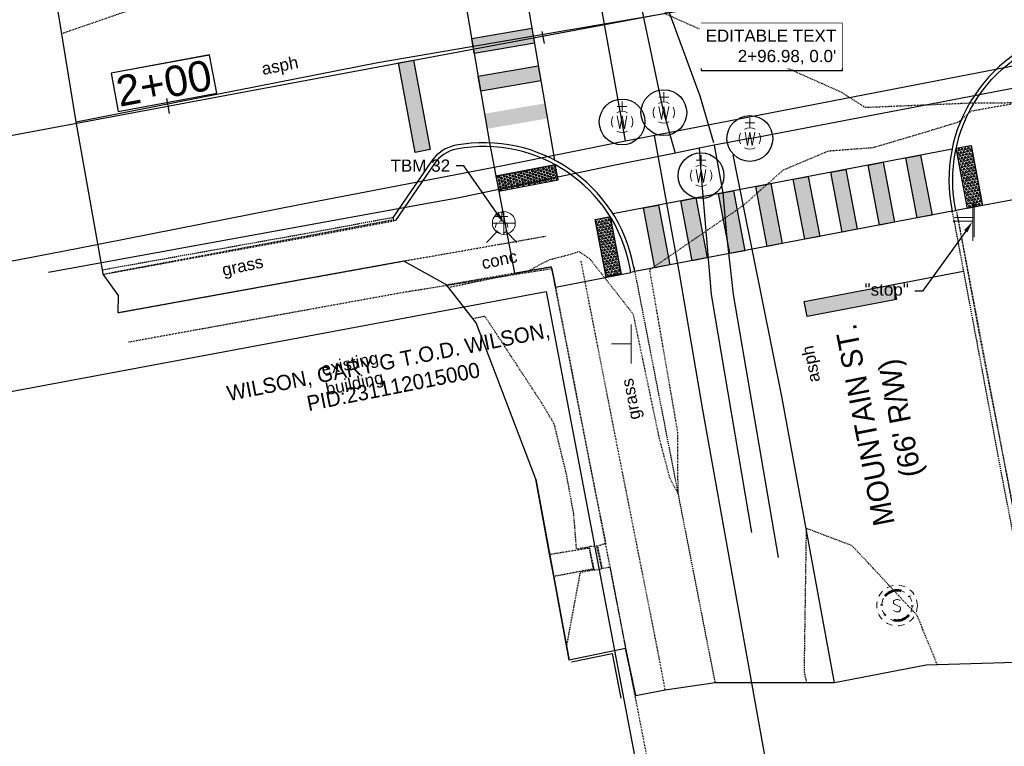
# Model space of a CAD drawing. Header units: feet. Extents: x 1743473 to 1753761, y 447116 to 448712.
# Tile 5 of 34: x 1749753 to 1749882, y 447876 to 447971. Entities that reach past the tile are written whole.
import ezdxf
from ezdxf import colors
from ezdxf.entities.mleader import LeaderData, LeaderLine
from ezdxf.math import Vec2, Vec3

# ---------------------------------------------------------------- set-up
doc = ezdxf.new("R2010")
doc.units = ezdxf.units.FT
doc.header["$MEASUREMENT"] = 0
for name, pattern in [('DGN Style 6', [6.093386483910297, 0.00320367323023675, -1.2814692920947, 2.242571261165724, -1.2814692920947, 0.00320367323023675, -1.2814692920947]), ('drainage01', [1.6, 0.85, -0.75]), ('fenceex', [0]), ('HIDDEN', [0.09375, 0.0625, -0.03125]), ('HIDDENX2', [0.1875, 0.125, -0.0625]), ('OhDOT_USTN1', [0.054999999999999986, 0.014, -0.04099999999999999]), ('OhDOT_USTN3', [0.22, 0.165, -0.055]), ('OhDOT_USTN5', [0.11, 0.055, -0.055]), ('rowex', [0]), ('waterex', [0])]:
    doc.linetypes.add(name, pattern=pattern)
doc.layers.get('Defpoints').update_dxf_attribs({"color": 13})
for name, color, linetype in [('ALIGN', 7, 'Continuous'), ('BD_X_Building', 231, 'Continuous'), ('PM_P_Crosswalk', 7, 'Continuous'), ('PM_P_Edge_Line', 7, 'Continuous'), ('PV_P_Curb', 120, 'Continuous'), ('PV_P_Curb_Ramp', 120, 'Continuous'), ('PV_P_EOP', 7, 'Continuous'), ('PV_P_Walk', 231, 'Continuous'), ('PV_X_Curb', 120, 'OhDOT_USTN1'), ('PV_X_EOP', 7, 'OhDOT_USTN3'), ('PV_X_Steps', 120, 'OhDOT_USTN1'), ('PV_X_Walk', 120, 'OhDOT_USTN5'), ('RD_X_Fence', 230, 'fenceex'), ('RW_X_Fee_RW', 6, 'rowex'), ('SH_Text', 7, 'Continuous'), ('SN_X_Public', 3, 'Continuous'), ('SRF-CONT EG MAJ', 9, 'HIDDENX2'), ('SRF-CONT EG MIN', 8, 'HIDDEN'), ('SRF-LBL EG.202402405', 7, 'Continuous'), ('SV_X_Control_Cells_Found', 7, 'Continuous'), ('TEXT', 2, 'Continuous'), ('UT_X_Sanitary_Cells', 3, 'Continuous'), ('UT_X_Water', 133, 'waterex'), ('UT_X_Water_Cells', 133, 'Continuous'), ('XREF', 7, 'Continuous')]:
    doc.layers.add(name, color=color, linetype=linetype)
doc.layers.add('SC_Scratch1', color=7, linetype='Continuous', plot=False)
doc.layers.add('SC_Scratch2', color=1, linetype='Continuous', plot=False)
doc.styles.add('CBUS', font='font31.shx', dxfattribs={"height": 0.1})
doc.styles.add('L80', font='arial.ttf', dxfattribs={"height": 0.08})

# ---------------------------------------------------------------- blocks, each defined once
blk = doc.blocks.new('SGN1P')
at = {"layer": 'SN_X_Public', "color": 3, "linetype": 'Continuous', "lineweight": 0}
for p, q in [((0, 0.08), (0, -0.08)), ((0, 0), (-0.08, 0))]:
    blk.add_line(p, q, dxfattribs=at)
blk = doc.blocks.new('*U131', base_point=(1749877.989, 447944.7535, 734.6569))
at = {"xscale": 31.875, "yscale": 31.875, "zscale": 31.875}
blk.add_blockref('SGN1P', (1749877.989, 447944.7535, 734.6569), dxfattribs=at)
blk = doc.blocks.new('BM')
at = {"layer": 'SV_X_Control_Cells_Found', "color": 2, "linetype": 'Continuous', "lineweight": 0}
for p, q in [((0, 0.0705), (0, -0.0705)), ((-0.0705, 0), (0.0705, 0))]:
    blk.add_line(p, q, dxfattribs=at)
blk.add_circle((-1.666666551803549e-06, -8.333333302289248e-06), 0.07048500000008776, dxfattribs=at)
blk = doc.blocks.new('*U269', base_point=(1749816.511, 447944.5139, 735.94))
at = {"color": 0, "linetype": 'ByBlock', "lineweight": -2, "xscale": 21.27659574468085, "yscale": 21.27659574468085, "zscale": 21.27659574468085}
blk.add_blockref('BM', (1749816.511, 447944.5139, 735.94), dxfattribs=at)
blk = doc.blocks.new('MH1D-X-SAN')
at = {"layer": 'Defpoints', "color": 61, "linetype": 'DGN Style 6', "lineweight": 53}
blk.add_circle((0, 0), 1.999996, dxfattribs=at)
at = {"layer": 'Defpoints', "color": 20, "linetype": 'drainage01', "lineweight": 0}
blk.add_circle((-6.063298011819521e-16, -1.212659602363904e-15), 1.999996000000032, dxfattribs=at)
at = {"layer": 'UT_X_Sanitary_Cells', "color": 3, "linetype": 'Continuous', "lineweight": 0, "flags": 128}
blk.add_lwpolyline([(0.3968749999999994, 0.6549804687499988), (0.3716796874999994, 0.6801757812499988), (0.3337890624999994, 0.7053710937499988), (0.2205078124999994, 0.7432617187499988), (0.0818359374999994, 0.7684570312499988), (-0.01894531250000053, 0.7684570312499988), (-0.05664062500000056, 0.7684570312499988), (-0.2205078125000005, 0.7305664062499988), (-0.3589843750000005, 0.6549804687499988), (-0.4472656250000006, 0.5541992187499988), (-0.4724609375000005, 0.4534179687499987), (-0.4724609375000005, 0.3778320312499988), (-0.4472656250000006, 0.2770507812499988), (-0.3464843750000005, 0.1889648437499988), (0.3464843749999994, -0.1889648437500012), (0.4093749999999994, -0.2393554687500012), (0.4345703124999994, -0.2897460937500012), (0.4597656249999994, -0.3653320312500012), (0.4597656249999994, -0.4409179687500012), (0.4472656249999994, -0.5165039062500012), (0.4345703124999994, -0.5668945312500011), (0.4093749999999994, -0.6299804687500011), (0.3841796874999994, -0.6803710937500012), (0.3589843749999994, -0.7180664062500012), (0.3212890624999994, -0.7559570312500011), (0.2833984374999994, -0.7811523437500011), (0.2330078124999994, -0.8063476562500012), (0.1953124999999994, -0.8188476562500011), (0.0818359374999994, -0.8315429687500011), (-0.09453125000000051, -0.8315429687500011), (-0.2078125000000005, -0.8063476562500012), (-0.3716796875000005, -0.7180664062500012), (-0.4724609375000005, -0.6424804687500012)], dxfattribs=at)
at = {"layer": 'UT_X_Sanitary_Cells', "linetype": 'drainage01', "lineweight": 0}
blk.add_circle((-6.063298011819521e-16, -1.212659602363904e-15), 2.666661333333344, dxfattribs=at)
blk = doc.blocks.new('*U254', base_point=(1749868.058, 447894.3812999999, 735.1052999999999))
blk.add_blockref('MH1D-X-SAN', (1749868.058, 447894.3812999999, 735.1052999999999))
blk = doc.blocks.new('FH')
at = {"layer": 'UT_X_Water_Cells', "color": 133, "linetype": 'Continuous', "lineweight": 0}
for p, q in [((0.05991666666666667, 0.1031666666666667), (-0.06008333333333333, 0.1031666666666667)), ((-8.333333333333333e-05, 0.06016666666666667), (-8.333333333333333e-05, 0.1461666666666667)), ((-0.04233333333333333, -0.04241666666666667), (-0.1463333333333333, -0.1463333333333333)), ((0.04225, -0.04241666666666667), (0.14625, -0.1463333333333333))]:
    blk.add_line(p, q, dxfattribs=at)
for start, end in [(140.0209916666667, 184.0629333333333), (68.13946111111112, 112.0379833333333), (356.016475, 39.98885277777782), (211.8787722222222, 255.8479305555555), (283.8238944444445, 329.9096694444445)]:
    blk.add_arc((0, 0), 0.06, start, end, dxfattribs=at)
blk = doc.blocks.new('*U255', base_point=(1749816.228, 447943.9785, 733.9006))
at = {"xscale": 13.67521367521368, "yscale": 13.67521367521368, "zscale": 13.67521367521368}
blk.add_blockref('FH', (1749816.228, 447943.9785, 733.9006), dxfattribs=at)
blk = doc.blocks.new('*U142', base_point=(1749833.182, 447928.6654999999, 733.7230999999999))
at = {"xscale": 31.875, "yscale": 31.875, "zscale": 31.875}
blk.add_blockref('SGN1P', (1749833.182, 447928.6654999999, 733.7230999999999), dxfattribs=at)
blk = doc.blocks.new('*U143', base_point=(1749878.149, 447945.2284, 734.5719))
at = {"xscale": 31.875, "yscale": 31.875, "zscale": 31.875}
blk.add_blockref('SGN1P', (1749878.149, 447945.2284, 734.5719), dxfattribs=at)
blk = doc.blocks.new('WGV')
at = {"layer": 'UT_X_Water_Cells', "color": 133, "linetype": 'Continuous', "lineweight": 0}
for p, q in [((0, 0.06999999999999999), (0, 0.1335833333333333)), ((0.03175, 0.1018333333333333), (-0.03183333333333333, 0.1018333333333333))]:
    blk.add_line(p, q, dxfattribs=at)
at = {"layer": 'UT_X_Water_Cells', "color": 133, "linetype": 'Continuous', "lineweight": 0, "flags": 128}
blk.add_lwpolyline([(-0.03183333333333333, 0.041), (-0.01591666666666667, -0.04516666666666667), (0, 0.041), (0.016, -0.04516666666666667), (0.03183333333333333, 0.041)], dxfattribs=at)
at = {"layer": 'UT_X_Water_Cells', "color": 133, "linetype": 'Continuous', "lineweight": 0}
for start, end in [(60.01836111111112, 120.0157416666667), (330.0183611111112, 29.98163888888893), (239.9842583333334, 299.9816388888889)]:
    blk.add_arc((-2.126367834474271e-05, 7.501006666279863e-05), 0.07000065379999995, start, end, dxfattribs=at)
at = {"layer": 'UT_X_Water_Cells', "color": 133, "linetype": 'Continuous', "lineweight": 0, "extrusion": (0, 0, -1)}
blk.add_arc((2.126367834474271e-05, 7.501006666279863e-05), 0.07000065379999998, 330.0183611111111, 29.98163888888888, dxfattribs=at)
blk = doc.blocks.new('*U308')
h = blk.add_hatch()
h.set_pattern_fill('HEX', color=0, scale=0.9999999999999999, angle=-169.4142614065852)
h.set_pattern_definition([(190.5857385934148, (-3.853125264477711, -0.7201001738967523), (0.03977366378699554, -0.2128216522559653), [0.125, -0.25]), (310.5857385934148, (-3.853125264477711, -0.7201001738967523), (0.164422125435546, 0.1408558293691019), [0.125, -0.2499999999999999]), (250.5857385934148, (-3.975997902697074, -0.7430635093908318), (0.2041957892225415, -0.07196582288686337), [0.1249999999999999, -0.2499999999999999])])
h.paths.add_polyline_path([(0, 0), (-7.785049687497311, -1.454926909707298), (-7.417636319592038, -3.420889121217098), (0.3674133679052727, -1.9659622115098)])
at = {"color": 0}
blk.add_lwpolyline([(0, 0), (-7.785049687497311, -1.454926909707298), (-7.417636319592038, -3.420889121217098), (0.3674133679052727, -1.9659622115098)], close=True, dxfattribs=at)
blk = doc.blocks.new('*U309')
h = blk.add_hatch()
h.set_pattern_fill('HEX', color=0, scale=0.9999999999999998, angle=-259.219638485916)
h.set_pattern_definition([(100.780361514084, (-0.6897434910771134, 3.62250730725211), (-0.2126853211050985, -0.0404963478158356), [0.125, -0.2499999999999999]), (220.780361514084, (-0.6897434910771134, 3.62250730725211), (0.1414135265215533, -0.1639427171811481), [0.125, -0.2499999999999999]), (160.780361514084, (-0.7131240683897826, 3.74530123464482), (-0.07127179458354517, -0.2044390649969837), [0.125, -0.2499999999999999])])
h.paths.add_polyline_path([(0, 0), (-1.437921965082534, 7.55191298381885), (-3.402624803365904, 7.177823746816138), (-1.96470283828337, -0.3740892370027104)])
at = {"color": 0}
blk.add_lwpolyline([(0, 0), (-1.437921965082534, 7.55191298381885), (-3.402624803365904, 7.177823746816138), (-1.96470283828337, -0.3740892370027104)], close=True, dxfattribs=at)
blk = doc.blocks.new('*U298')
h = blk.add_hatch()
h.set_pattern_fill('HEX', color=0, scale=0.9999999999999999, angle=-259.2196384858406)
h.set_pattern_definition([(100.7803615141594, (-0.7502370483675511, 3.940217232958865), (-0.2126853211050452, -0.04049634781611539), [0.125, -0.2499999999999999]), (220.7803615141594, (-0.7502370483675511, 3.940217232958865), (0.141413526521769, -0.1639427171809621), [0.125, -0.2499999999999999]), (160.7803615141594, (-0.773617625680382, 4.063011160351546), (-0.07127179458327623, -0.2044390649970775), [0.1249999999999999, -0.2499999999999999])])
h.paths.add_polyline_path([(0, 0), (-1.498415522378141, 7.86962290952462), (-3.463118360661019, 7.495533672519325), (-1.964702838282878, -0.374089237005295)])
at = {"color": 0}
blk.add_lwpolyline([(0, 0), (-1.498415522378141, 7.86962290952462), (-3.463118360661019, 7.495533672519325), (-1.964702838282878, -0.374089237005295)], close=True, dxfattribs=at)
blk = doc.blocks.new('2024.02405 PROP BASE_1')
at = {"layer": 'PM_P_Crosswalk'}
h = blk.add_hatch(color=256, dxfattribs=at)
h.dxf.hatch_style = 1
h.paths.add_polyline_path([(1749812.298386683, 447968.7017593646), (1749820.183327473, 447970.0535363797), (1749820.521272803, 447968.0822949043), (1749812.636332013, 447966.7305178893)])
h.paths.add_polyline_path([(1749813.143250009, 447963.7736556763), (1749821.028190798, 447965.1254326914), (1749821.366136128, 447963.154191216), (1749813.481195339, 447961.802414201)])
h = blk.add_hatch(color=256, dxfattribs=at)
h.dxf.hatch_style = 1
h.paths.add_polyline_path([(1749804.666085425, 447965.8761804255), (1749806.829906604, 447954.1404028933), (1749804.863944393, 447953.7729895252), (1749802.700123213, 447965.5087670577)])
h = blk.add_hatch(color=256, dxfattribs=at)
h.dxf.hatch_style = 1
h.paths.add_polyline_path([(1749813.988113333, 447958.8455519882), (1749821.873054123, 447960.1973290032), (1749822.210999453, 447958.2260875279), (1749814.326058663, 447956.8743105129)])
h = blk.add_hatch(color=256, dxfattribs=at)
h.dxf.hatch_style = 1
h.paths.add_polyline_path([(1749871.155204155, 447953.4266192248), (1749872.651556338, 447945.5678329), (1749870.6868535, 447945.1937436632), (1749869.190501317, 447953.0525299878)])
h = blk.add_hatch(color=256, dxfattribs=at)
h.dxf.hatch_style = 1
h.paths.add_polyline_path([(1749866.24344706, 447952.4913961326), (1749867.739799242, 447944.6326098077), (1749865.775096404, 447944.2585205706), (1749864.278744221, 447952.1173068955)])
h.paths.add_polyline_path([(1749861.331689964, 447951.55617304), (1749862.828042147, 447943.6973867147), (1749860.863339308, 447943.3232974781), (1749859.366987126, 447951.1820838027)])
h = blk.add_hatch(color=256, dxfattribs=at)
h.dxf.hatch_style = 1
h.paths.add_polyline_path([(1749856.419932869, 447950.6209499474), (1749857.916285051, 447942.7621636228), (1749855.951582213, 447942.3880743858), (1749854.45523003, 447950.2468607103)])
h.paths.add_polyline_path([(1749851.508175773, 447949.685726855), (1749853.004527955, 447941.82694053), (1749851.039825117, 447941.4528512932), (1749849.543472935, 447949.3116376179)])
h = blk.add_hatch(color=256, dxfattribs=at)
h.dxf.hatch_style = 1
h.paths.add_polyline_path([(1749846.596418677, 447948.7505037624), (1749848.09277086, 447940.8917174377), (1749846.128068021, 447940.5176282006), (1749844.631715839, 447948.3764145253)])
h.paths.add_polyline_path([(1749841.684661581, 447947.81528067), (1749843.181013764, 447939.9564943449), (1749841.216310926, 447939.5824051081), (1749839.719958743, 447947.4411914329)])
h = blk.add_hatch(color=256, dxfattribs=at)
h.dxf.hatch_style = 1
h.paths.add_polyline_path([(1749836.772904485, 447946.8800575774), (1749838.269256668, 447939.0212712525), (1749836.30455383, 447938.6471820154), (1749834.808201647, 447946.5059683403)])
h = blk.add_hatch(color=256, dxfattribs=at)
h.dxf.hatch_style = 1
h.paths.add_polyline_path([(1749867.994806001, 447934.5015138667), (1749856.271825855, 447932.2693998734), (1749855.892972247, 447934.2331895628), (1749867.615952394, 447936.4653035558)])
at = {"layer": 'Defpoints', "color": 6}
for points in [[(1749804.666085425, 447965.8761804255), (1749806.829906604, 447954.1404028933), (1749804.863944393, 447953.7729895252), (1749802.700123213, 447965.5087670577)], [(1749867.994806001, 447934.5015138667), (1749856.271825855, 447932.2693998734), (1749855.892972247, 447934.2331895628), (1749867.615952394, 447936.4653035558)]]:
    blk.add_lwpolyline(points, close=True, dxfattribs=at)
blk.add_lwpolyline([(1749855.892972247, 447934.2331895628), (1749876.783925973, 447938.2109315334)], dxfattribs=at)
at = {"layer": 'PM_P_Edge_Line'}
for points in [[(1749817.596536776, 447985.1423352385), (1749823.144597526, 447952.780392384)], [(1749810.439687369, 447979.5435874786), (1749814.641686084, 447955.0332498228)], [(1749875.271623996, 447954.2104061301), (1749830.796472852, 447945.7421151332)], [(1749875.287569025, 447946.0697428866), (1749833.668541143, 447938.1452720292)]]:
    blk.add_lwpolyline(points, dxfattribs=at)
for points in [[(1749812.298386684, 447968.7017593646), (1749820.183327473, 447970.0535363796), (1749820.521272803, 447968.0822949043), (1749812.636332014, 447966.7305178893)], [(1749813.143250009, 447963.7736556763), (1749821.028190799, 447965.1254326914), (1749821.366136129, 447963.154191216), (1749813.481195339, 447961.802414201)], [(1749871.155204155, 447953.4266192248), (1749872.651556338, 447945.5678329), (1749870.6868535, 447945.1937436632), (1749869.190501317, 447953.0525299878)], [(1749871.155204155, 447953.4266192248), (1749872.651556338, 447945.5678329), (1749870.6868535, 447945.1937436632), (1749869.190501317, 447953.0525299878)], [(1749866.24344706, 447952.4913961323), (1749867.739799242, 447944.6326098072), (1749865.775096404, 447944.2585205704), (1749864.278744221, 447952.1173068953)], [(1749856.419932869, 447950.6209499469), (1749857.916285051, 447942.7621636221), (1749855.951582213, 447942.3880743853), (1749854.45523003, 447950.2468607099)], [(1749861.331689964, 447951.55617304), (1749862.828042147, 447943.6973867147), (1749860.863339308, 447943.3232974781), (1749859.366987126, 447951.1820838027)], [(1749851.508175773, 447949.6857268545), (1749853.004527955, 447941.8269405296), (1749851.039825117, 447941.4528512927), (1749849.543472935, 447949.3116376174)], [(1749841.684661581, 447947.8152806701), (1749843.181013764, 447939.9564943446), (1749841.216310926, 447939.582405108), (1749839.719958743, 447947.4411914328)], [(1749846.596418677, 447948.7505037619), (1749848.09277086, 447940.891717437), (1749846.128068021, 447940.5176282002), (1749844.631715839, 447948.3764145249)], [(1749836.772904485, 447946.8800575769), (1749838.269256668, 447939.0212712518), (1749836.30455383, 447938.6471820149), (1749834.808201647, 447946.5059683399)]]:
    blk.add_lwpolyline(points, close=True, dxfattribs=at)
at = {"layer": 'PV_P_Curb'}
for points in [[(1749875.287569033, 447946.0697428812), (1749875.77690449, 447946.1724600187, -0.4207165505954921), (1749891.278706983, 447969.3465599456), (1749900.046388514, 447970.9851282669, -0.1989123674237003), (1749903.416344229, 447970.274091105), (1749912.378817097, 447964.1340805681), (1750064.165071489, 447992.5010036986), (1750070.305082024, 448001.4634765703, -0.1989123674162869), (1750073.190779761, 448003.3436159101), (1750074.487027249, 448003.5858681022, -0.4142135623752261), (1750085.570561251, 447995.9927610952), (1750087.591334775, 447985.179968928), (1750088.082825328, 447985.27182227)], [(1749833.668541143, 447938.1452720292), (1749833.17866123, 447938.051996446), (1749833.037103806, 447938.7724095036, 0.4120288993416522), (1749810.313966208, 447954.2152782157, 0.1989123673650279), (1749807.428268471, 447952.3351388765), (1749802.304162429, 447944.8555651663), (1749802.070414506, 447944.8116695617), (1749801.983840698, 447945.2726826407)]]:
    blk.add_lwpolyline(points, format="xyb", dxfattribs=at)
at = {"layer": 'PV_P_EOP'}
for points in [[(1750308.889999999, 448013.1001999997), (1750305.968880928, 448028.1032848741, 0.4120070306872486), (1750294.316132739, 448036.0219707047), (1750269.197645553, 448031.3276444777), (1750117.818555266, 448003.0368151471), (1750109.026939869, 448009.059774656, 0.1989123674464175), (1750105.282544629, 448009.8498159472), (1750103.899771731, 448009.591393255, 0.414213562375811), (1750095.907027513, 447997.9245153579), (1750097.927801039, 447987.1117231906), (1750088.082825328, 447985.27182227), (1750086.062051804, 447996.0846144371, 0.4142135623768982), (1750074.395173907, 448004.0773586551), (1750073.098926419, 448003.835106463, 0.1989123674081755), (1750069.8925956, 448001.746062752), (1750063.869636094, 447992.9544473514), (1749912.490545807, 447964.663618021), (1749903.698930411, 447970.6865775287, 0.1989123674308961), (1749899.954535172, 447971.4766188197), (1749891.186853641, 447969.8380504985, 0.4207165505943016), (1749875.287569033, 447946.0697428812)], [(1749833.668541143, 447938.1452720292), (1749833.527895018, 447938.8679290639, 0.4120288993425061), (1749810.222112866, 447954.7067687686, 0.19891236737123), (1749807.015782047, 447952.6177250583), (1749801.983840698, 447945.2726826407)]]:
    blk.add_lwpolyline(points, format="xyb", dxfattribs=at)
at = {"layer": 'PV_P_Walk'}
for points in [[(1750086.856508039, 447989.1118933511), (1750049.535577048, 447982.1370853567), (1750050.105662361, 447979.0866623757), (1750042.526667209, 447977.7035807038), (1750041.962601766, 447980.7217924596), (1749973.331372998, 447967.8954874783), (1749973.555, 447966.6989000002), (1749967.92, 447965.7518000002), (1749968.267, 447963.6700999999), (1749955.264, 447961.3344000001), (1749954.841, 447962.9677999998), (1749951.005, 447962.3558999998), (1749930.301999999, 447958.8290999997), (1749916.921, 447956.389), (1749899.196, 447953.0745999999), (1749900.304825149, 447947.2134195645), (1749894.104444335, 447946.0566648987), (1749893.149, 447951.9844), (1749884.710999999, 447950.3528), (1749885.16274265, 447947.9037049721), (1749875.77690449, 447946.1724600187)], [(1749814.641686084, 447955.0332498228), (1749817.893356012, 447937.9555996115), (1749822.713, 447938.7900999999), (1749823.273820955, 447936.1272693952), (1749833.17866123, 447938.051996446)]]:
    blk.add_lwpolyline(points, dxfattribs=at)
at = {"layer": 'PV_P_Curb_Ramp'}
for name, p, xscale, rotation in [('*U298', (1749877.768793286, 447954.6858796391), -0.9999999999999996, 201.5607230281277), ('*U309', (1749830.450290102, 447945.3531469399), -1, 201.5607230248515)]:
    blk.add_blockref(name, p, dxfattribs=dict(at, xscale=xscale, rotation=rotation))
at = {"layer": 'PV_P_Curb_Ramp', "rotation": 0.1946229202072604}
blk.add_blockref('*U308', (1749823.251566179, 447952.1564422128), dxfattribs=at)
blk = doc.blocks.new('2024.02405 EX BASE_1')
at = {"layer": 'BD_X_Building', "flags": 128}
blk.add_lwpolyline([(1749820.699999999, 447910.9182000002), (1749825.064999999, 447887.2201)], dxfattribs=at)
at = {"layer": 'PV_X_Curb', "flags": 128}
for points in [[(1749887.108, 447887.1120000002), (1749882.654, 447910.5669), (1749879.047, 447928.9841999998), (1749876.228, 447944.2587000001), (1749875.860443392, 447946.1883721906)], [(1749928.882999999, 447667.6137000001), (1749875.953, 447945.6917999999)], [(1749763.973999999, 447937.7972999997), (1749791.594, 447942.8443), (1749802.070414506, 447944.8116695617)], [(1749801.824999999, 447944.8835), (1749765.024999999, 447937.9807000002)]]:
    blk.add_lwpolyline(points, dxfattribs=at)
at = {"layer": 'PV_X_EOP', "flags": 128}
for points in [[(1749763.886, 447938.3958999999), (1749791.399, 447943.3130000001), (1749801.983840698, 447945.2726826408)], [(1749886.557, 447887.0043000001), (1749881.976, 447910.5419999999), (1749878.543, 447928.9424000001), (1749875.679, 447944.2050000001), (1749875.287569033, 447946.0697428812)], [(1749833.527895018, 447938.8679290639), (1749837.847999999, 447916.6707000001), (1749842.916999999, 447890.7475000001), (1749844.199999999, 447884.2237999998)]]:
    blk.add_lwpolyline(points, dxfattribs=at)
at = {"layer": 'PV_X_Steps', "flags": 128}
blk.add_lwpolyline([(1749828.702, 447902.1565), (1749827.685000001, 447902.0850999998), (1749828.329, 447899.0219999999), (1749829.374, 447899.1878)], close=True, dxfattribs=at)
at = {"layer": 'PV_X_Walk', "flags": 128}
for points in [[(1749821.98, 447942.7571), (1749808.574, 447940.3964)], [(1749808.574, 447940.3964), (1749803.399, 447939.5049999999), (1749765.93, 447932.7310000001)], [(1749809.002, 447936.4161), (1749822.713, 447938.7900999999), (1749827.831, 447912.5954), (1749829.870999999, 447902.5016000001), (1749828.784, 447902.1587999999), (1749829.375, 447899.2508999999), (1749830.42, 447899.4279), (1749832.467, 447888.7215), (1749833.796, 447882.5411)], [(1749826.596567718, 447939.5295506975), (1749831.738, 447913.2776000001), (1749836.404999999, 447889.7497999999), (1749837.64, 447883.2645999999)], [(1749767.304, 447928.9274), (1749803.211, 447935.4287), (1749822.8, 447938.5656), (1749877.202, 447658.6073999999)], [(1749822.510034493, 447901.0913091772), (1749827.6849716, 447901.9309991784)], [(1749828.242000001, 447899.1656999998), (1749823.047537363, 447898.1731426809)]]:
    blk.add_lwpolyline(points, dxfattribs=at)
at = {"layer": 'RD_X_Fence', "flags": 128}
blk.add_lwpolyline([(1749825.364, 447886.9838999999), (1749830.706999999, 447888.0713), (1749831.852, 447882.2448)], dxfattribs=at)
at = {"layer": 'RW_X_Fee_RW'}
blk.add_lwpolyline([(1749586.906913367, 447891.6084096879), (1749822.048725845, 447935.5534279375), (1749849.847260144, 447789.5565538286)], dxfattribs=at)
at = {"layer": 'SC_Scratch1', "flags": 128}
for points in [[(1749760.447, 447957.7950999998), (1749799.968, 447965.5414999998), (1749833.971, 447971.3709), (1749866.068, 447976.9693), (1749885.904, 447980.9602999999), (1749920.211, 447987.5871000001), (1749960.051, 447994.645), (1749998.257, 448001.4710999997), (1750035.381999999, 448008.2938999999), (1750070.823, 448015.0838000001), (1750106.572, 448021.5624000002), (1750144.055, 448028.9386), (1750182.397, 448035.9553999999), (1750221.308, 448043.3141999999), (1750259.808, 448050.5503000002), (1750298.017, 448057.9794000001)], [(1749859.855, 447884.2418), (1749853.016, 447921.5631999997), (1749846.573, 447953.4441999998)]]:
    blk.add_lwpolyline(points, dxfattribs=at)
at = {"layer": 'SC_Scratch2'}
for centre in [(1749832.013110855, 447957.7701444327, 734.5424138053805), (1749837.486578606, 447958.992071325, 734.5352760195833), (1749848.765817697, 447955.6050562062, 734.521309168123), (1749842.362840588, 447950.7257035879, 734.5300926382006)]:
    blk.add_circle(centre, 3, dxfattribs=at)
at = {"layer": 'UT_X_Water'}
for points, elevation in [([(1749699.131161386, 447929.254829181), (1749712.551602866, 447931.8421034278), (1749726.106278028, 447934.6232353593), (1749741.987330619, 447937.6538654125), (1749760.492257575, 447941.1577762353), (1749789.928477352, 447946.9696268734), (1749816.605127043, 447952.1150916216), (1749832.456466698, 447955.3095312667), (1749859.789776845, 447960.5733138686), (1749896.114330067, 447967.6263125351), (1749918.690753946, 447972.03299377), (1749934.079290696, 447974.9748817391), (1749956.82005053, 447979.4111732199), (1749977.09970723, 447983.4040202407), (1749999.67613111, 447987.8107014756), (1750031.602080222, 447993.9014831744), (1750067.897023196, 448001.1188179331), (1750097.362361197, 448006.7662438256), (1750133.523473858, 448013.7903015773), (1750160.528200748, 448018.9943716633), (1750178.183894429, 448022.5144299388), (1750214.508939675, 448029.5675172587), (1750234.624752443, 448033.5308426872)], 733.7374852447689), ([(1749848.765817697, 447955.6050562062), (1749924.954799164, 447970.1741923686), (1749971.113571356, 447979.0519021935), (1750002.283096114, 447985.086073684), (1750056.514272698, 447995.6805304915), (1750101.532394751, 448004.2999466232), (1750144.057584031, 448012.6596876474), (1750187.573316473, 448021.1577316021), (1750195.551393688, 448022.9340655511), (1750256.420958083, 448034.7484478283), (1750296.908516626, 448042.1935283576), (1750328.283691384, 448048.1016340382), (1750331.321162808, 448048.5828894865), (1750334.119236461, 448049.0360453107), (1750338.452839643, 448049.9339231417), (1750346.084519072, 448051.2362889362), (1750358.961644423, 448053.8491317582)], 734.521309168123), ([(1749832.456466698, 447955.3095312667), (1749825.806749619, 447992.215284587), (1749819.879811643, 448024.1707820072), (1749815.446696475, 448048.7744535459)], 734.5421572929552), ([(1749844.023900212, 447955.0229388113), (1749842.24497071, 447961.137726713), (1749835.594970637, 447979.2454744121), (1749831.621545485, 447992.4817005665), (1749828.714707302, 448002.3922200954), (1749824.929180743, 448021.5240899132)], 734.5274330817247), ([(1749839.02797952, 447953.6147700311), (1749837.486578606, 447958.992071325), (1749833.239563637, 447979.1599090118), (1749826.910455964, 448002.0671279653)], 734.5339849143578), ([(1749848.765817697, 447955.6050562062), (1749844.081019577, 447954.7059278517), (1749842.114936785, 447954.3401449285), (1749839.008868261, 447953.6862076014), (1749831.11061604, 447952.0850865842), (1749810.441485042, 447947.7868605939), (1749806.014623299, 447946.9814727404), (1749756.821860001, 447938.0317344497)], 734.521309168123), ([(1749836.22930533, 447955.9893257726), (1749839.480226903, 447937.9467973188), (1749842.537290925, 447920.0385026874), (1749845.876954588, 447901.5034579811), (1749849.955367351, 447878.8683753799), (1749853.620123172, 447858.5290778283), (1749856.841523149, 447840.6503934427)], 734.5372576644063), ([(1749842.114936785, 447954.3401449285), (1749842.362840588, 447950.7257035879), (1749843.7093923, 447935.1523199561), (1749848.996521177, 447903.9283734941)], 734.521309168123), ([(1749844.081019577, 447954.7059278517), (1749845.206005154, 447948.4622877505), (1749845.689346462, 447942.9603837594), (1749846.586344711, 447935.162694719), (1749852.46452606, 447900.6584227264)], 734.521309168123)]:
    blk.add_lwpolyline(points, dxfattribs=dict(at, elevation=elevation))
at = {"layer": 'SN_X_Public'}
for name, p in [('*U131', (1749877.989, 447944.7535, 734.6569)), ('*U143', (1749878.149, 447945.2284, 734.5719)), ('*U142', (1749833.182, 447928.6654999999, 733.7230999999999))]:
    blk.add_blockref(name, p, dxfattribs=at)
at = {"layer": 'SV_X_Control_Cells_Found'}
blk.add_blockref('*U269', (1749816.511, 447944.5139, 735.94), dxfattribs=at)
at = {"layer": 'UT_X_Sanitary_Cells'}
blk.add_blockref('*U254', (1749868.058, 447894.3812999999, 735.1052999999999), dxfattribs=at)
at = {"layer": 'UT_X_Water_Cells', "xscale": 20, "yscale": 20, "zscale": 20}
for p in [(1749837.486578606, 447958.992071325, 734.5352760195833), (1749832.013110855, 447957.7701444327, 734.5424138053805), (1749848.765817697, 447955.6050562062, 734.521309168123), (1749842.362840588, 447950.7257035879, 734.5300926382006)]:
    blk.add_blockref('WGV', p, dxfattribs=at)
at = {"layer": 'UT_X_Water_Cells'}
blk.add_blockref('*U255', (1749816.228, 447943.9785, 733.9006), dxfattribs=at)
at = {"layer": 'SC_Scratch1', "char_height": 1.6, "attachment_point": 1, "style": 'L80'}
for s, insert, width, rotation in [('asph', (1749784.611592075, 447965.4879335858), 4.711225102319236, 11.225092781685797), ('conc', (1749813.43646029, 447940.0079953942), 4.711225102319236, 12.096355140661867), ('grass', (1749779.413256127, 447939.1327072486), 5.395536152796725, 12.096355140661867), ('asph', (1749856.416533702, 447923.4950512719), 4.711225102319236, 101), ('existing building', (1749792.437528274, 447926.1018604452), 7.571798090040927, 12.096355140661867), ('grass', (1749832.887884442, 447918.5891733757), 5.395536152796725, 101)]:
    blk.add_mtext(s, dxfattribs=dict(at, insert=insert, width=width, rotation=rotation))
at = {"layer": 'SH_Text', "attachment_point": 1, "style": 'CBUS'}
for s, insert, char_height, width, rotation in [('\\pxqc;WILSON, GARY G T.O.D. WILSON,\\PPID:231112015000', (1749780.555057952, 447923.2281508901), 2, 42.03753408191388, 11.238023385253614), ("\\pxqc;MOUNTAIN ST.\\P(66' R/W)", (1749866.145493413, 447898.8535670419), 2.8, 38.53262230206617, 101.03945795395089)]:
    blk.add_mtext(s, dxfattribs=dict(at, insert=insert, char_height=char_height, width=width, rotation=rotation))
at = {"layer": 'SC_Scratch1'}
ml = blk.add_multileader_mtext('Standard', dxfattribs=at)
ml.set_content('TBM 32', color=256, style='L80')
ml.set_leader_properties()
ml.build(insert=Vec2(0, 0))
ml.multileader.update_dxf_attribs({"text_left_attachment_type": 2, "text_right_attachment_type": 2, "dogleg_length": 0.05, "arrow_head_size": 1.6, "scale": 20})
ctx = ml.context
ctx.base_point, ctx.scale, ctx.char_height, ctx.arrow_head_size, ctx.landing_gap_size, ctx.plane_origin = Vec3(1749800.671592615, 447952.0285127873, 735.94), 20, 1.6, 1.6, 0.8, Vec3(1749816.511, 447944.5139, 735.94)
ctx.left_attachment, ctx.right_attachment, ctx.text_align_type = 2, 2, 2
notes = []
notes.append((ctx, [(0, (1, 1, 0), (1749811.271592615, 447952.0285127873, 735.94), (-1, 0), 1, [(0, [(1749816.511, 447944.5139, 735.94)], 0, [])])]))
ctx.mtext.insert, ctx.mtext.alignment, ctx.mtext.flow_direction = Vec3(1749809.471592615, 447952.8459752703, 735.94), 3, 5
ml = blk.add_multileader_mtext('Standard', dxfattribs=at)
ml.set_content('"stop"', color=256, style='L80')
ml.set_leader_properties()
ml.build(insert=Vec2(0, 0))
ml.multileader.update_dxf_attribs({"text_left_attachment_type": 2, "text_right_attachment_type": 2, "dogleg_length": 0.05, "arrow_head_size": 1.6, "scale": 20})
ctx = ml.context
ctx.base_point, ctx.scale, ctx.char_height, ctx.arrow_head_size, ctx.landing_gap_size, ctx.plane_origin = Vec3(1749861.469957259, 447935.5766288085, 734.6569), 20, 1.6, 1.6, 0.8, Vec3(1749877.989, 447944.7535, 734.6569)
ctx.left_attachment, ctx.right_attachment, ctx.text_align_type = 2, 2, 2
notes.append((ctx, [(0, (1, 1, 0), (1749871.409639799, 447935.5766288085, 734.6569), (-1, 0), 1, [(0, [(1749877.989, 447944.7535, 734.6569)], 0, [])])]))
ctx.mtext.insert, ctx.mtext.width, ctx.mtext.alignment, ctx.mtext.flow_direction = Vec3(1749869.609639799, 447936.5987297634, 734.6569), 5.81173260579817, 3, 5
for ctx, leaders in notes:
    for number, flags, end, landing, length, lines in leaders:
        leader = LeaderData()
        leader.index, (leader.has_last_leader_line, leader.has_dogleg_vector, leader.attachment_direction) = number, flags
        leader.last_leader_point, leader.dogleg_vector, leader.dogleg_length = Vec3(end), Vec3(landing), length
        for number, points, colour, breaks in lines:
            line = LeaderLine()
            line.index, line.vertices, line.color, line.breaks = number, Vec3.list(points), colors.encode_raw_color(colour), breaks
            leader.lines.append(line)
        ctx.leaders.append(leader)

msp = doc.modelspace()

# ---------------------------------------------------------------- linework, layer by layer
at = {"layer": 'ALIGN', "color": 2, "linetype": 'Continuous', "lineweight": -3}
msp.add_line((1749821.830473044, 447968.0666729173), (1749821.53654235, 447969.6394426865), dxfattribs=at)
at = {"layer": 'ALIGN', "color": 2, "linetype": 'Continuous', "lineweight": -3, "flags": 128}
msp.add_lwpolyline([(1749575.901489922, 447923.1229830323), (1750285.893358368, 448055.8114457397, 0.0071198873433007), (1750291.476580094, 448056.9373833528), (1750351.911348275, 448070.023131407, -0.004273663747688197), (1750355.258846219, 448070.7180556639), (1750790.007110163, 448157.1003943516, 0.00409262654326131), (1750793.213049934, 448157.7647211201), (1750938.258554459, 448189.0610228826, 0.01292986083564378), (1750948.308282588, 448191.5029956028), (1751026.944275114, 448212.7782244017)], format="xyb", dxfattribs=at)
at = {"layer": 'SRF-CONT EG MAJ', "color": 9, "linetype": 'HIDDENX2', "lineweight": -3, "elevation": 735, "flags": 128}
for points in [[(1749824.738690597, 447888.9916722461), (1749826.548615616, 447898.7358496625), (1749828.288822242, 447899.0883625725), (1749828.04392921, 447900.3096306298), (1749827.684988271, 447902.0214587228), (1749826.048071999, 447901.7707473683), (1749825.672193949, 447906.4034667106), (1749824.715956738, 447911.6263147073), (1749823.124094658, 447918.1575282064), (1749821.469903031, 447920.9359142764), (1749814.368588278, 447931.7868082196), (1749814.006058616, 447932.2786218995), (1749812.473513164, 447931.9584550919)], [(1749873.331575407, 447886.6092677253), (1749872.6367795, 447888.3566090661), (1749870.673437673, 447893.1013072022), (1749862.16683462, 447902.2156352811), (1749856.144767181, 447904.4890705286), (1749855.865872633, 447885.7739800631), (1749856.190810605, 447884.2375869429)]]:
    msp.add_lwpolyline(points, dxfattribs=at)
at = {"layer": 'SRF-CONT EG MIN', "color": 8, "linetype": 'HIDDEN', "lineweight": -3, "flags": 128}
for points, elevation in [([(1749809.262716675, 447936.0813231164), (1749819.885022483, 447938.3004479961), (1749821.051903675, 447938.9788134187), (1749822.539221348, 447939.7305910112), (1749825.325618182, 447940.4497345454), (1749826.358985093, 447940.8037026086), (1749827.793988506, 447939.8059701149), (1749833.442518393, 447932.6093451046), (1749836.860994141, 447916.3133663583), (1749838.235360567, 447911.1249947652), (1749839.350914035, 447908.9846985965), (1749839.309788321, 447917.1422057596), (1749835.64119947, 447938.3960984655), (1749847.9112111, 447946.8225163), (1749853.146510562, 447951.4737920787), (1749859.069712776, 447953.9813154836), (1749864.896255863, 447954.4138221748), (1749871.95593397, 447956.5016172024), (1749876.207295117, 447957.8064307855), (1749877.650895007, 447959.0914795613), (1749877.845836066, 447959.2081786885), (1749878.357736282, 447959.3173594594), (1749883.755450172, 447960.2636319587), (1749877.554137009, 447960.2154079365), (1749863.900032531, 447959.6480128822), (1749860.735703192, 447961.6700298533), (1749837.546077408, 447971.9944695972), (1749864.610608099, 447984.6886164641), (1749870.583319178, 447990.2677482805), (1749871.07843984, 447990.5458900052), (1749871.294853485, 447990.639438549), (1749871.37063239, 447990.660292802), (1749872.153941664, 447990.8920327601), (1749873.218381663, 447991.2927759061), (1749878.212910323, 447992.895629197), (1749906.171308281, 448001.9251300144), (1749907.258880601, 448002.2270708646), (1749910.621531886, 448002.5843579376), (1749917.297414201, 448004.7194459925), (1749925.004447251, 448006.9611528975), (1749951.843074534, 448014.2429708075), (1749918.5451875, 448008.737665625), (1749917.172985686, 448007.9484303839), (1749916.520990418, 448009.0084289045), (1749910.190447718, 448008.7380487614), (1749905.67545645, 448007.9928407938), (1749904.349346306, 448006.9892576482), (1749901.57309242, 448006.0993042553), (1749900.351528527, 448004.4096373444), (1749899.858432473, 448004.3091930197), (1749896.665707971, 448003.7676193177), (1749891.356371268, 448002.8678472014), (1749885.283937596, 448002.5206186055), (1749881.696234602, 448002.2950608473), (1749877.524581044, 448001.534519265), (1749875.90633318, 448001.443917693), (1749875.350080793, 448002.0007622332), (1749873.027555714, 448002.0357829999), (1749869.918211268, 448002.3775070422), (1749869.7275, 448002.0296389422), (1749868.640615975, 448002.2995354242), (1749866.504793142, 448002.8377900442), (1749868.331613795, 448003.8882415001), (1749867.915784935, 448005.1648443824), (1749866.841858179, 448008.8644552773), (1749862.349789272, 448009.3714957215), (1749862.311707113, 448009.3713058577), (1749861.680081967, 448012.4074885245), (1749858.892612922, 448025.650258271), (1749854.806909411, 448046.7550429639), (1749854.750906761, 448047.0468442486)], 734), ([(1749758.560537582, 447969.3723356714), (1749771.84298158, 447973.9462213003), (1749780.587604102, 447977.6546369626), (1749794.457377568, 447982.3554652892), (1749802.37343561, 447985.3130639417), (1749794.019558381, 447983.9141675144), (1749784.741779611, 447982.4275425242), (1749778.438205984, 447981.8044021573), (1749773.454384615, 447981.1017769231), (1749771.393896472, 447981.139117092), (1749768.858477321, 447981.0175708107), (1749757.678130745, 447979.5403686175)], 733)]:
    msp.add_lwpolyline(points, dxfattribs=dict(at, elevation=elevation))
at = {"layer": 'SRF-LBL EG.202402405', "color": 7, "linetype": 'Continuous', "lineweight": -3, "flags": 128}
msp.add_lwpolyline([(1749886.557, 447887.0042999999), (1749871.883, 447886.566), (1749859.855, 447884.2418), (1749844.2, 447884.2238), (1749837.64, 447883.2645999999), (1749833.796, 447882.5410999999), (1749832.467, 447888.7214999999), (1749825.065, 447887.2201), (1749823.047537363, 447898.1731426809), (1749822.510034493, 447901.0913091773), (1749820.7, 447910.9182), (1749812.88, 447931.4365), (1749809.002, 447936.4161), (1749803.399, 447939.5049999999), (1749765.93, 447932.731), (1749765.93, 447932.731), (1749765.991, 447934.9986), (1749763.974, 447937.7972999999), (1749763.886, 447938.3959), (1749760.447, 447957.7950999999), (1749757.345, 447976.8321)], dxfattribs=at)
at = {"layer": 'TEXT', "color": 2, "linetype": 'Continuous', "lineweight": -3}
for p, q in [((1749842.372065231, 447970.6911352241), (1749842.372065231, 447964.501412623)), ((1749860.891028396, 447970.6911352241), (1749842.372065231, 447970.6911352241)), ((1749860.891028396, 447964.501412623), (1749860.891028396, 447970.6911352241)), ((1749842.372065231, 447964.501412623), (1749860.891028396, 447964.501412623))]:
    msp.add_line(p, q, dxfattribs=at)

# ---------------------------------------------------------------- next in the draw order: texts
at = {"layer": 'ALIGN', "color": 2, "linetype": 'Continuous', "lineweight": -3, "insert": (1749772.314004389, 447960.8473009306), "char_height": 4, "width": 12.27708049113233, "attachment_point": 8, "rotation": 10.585738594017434, "style": 'L80', "bg_fill": 3, "box_fill_scale": 1.125, "bg_fill_color": 256, "bg_fill_true_color": 13158600, "bg_fill_transparency": 0}
msp.add_mtext('2+00', dxfattribs=at)
at = {"layer": 'TEXT', "color": 2, "linetype": 'Continuous', "lineweight": -3, "insert": (1749860.091028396, 447967.5962739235), "char_height": 1.6, "width": 17.08815279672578, "attachment_point": 6, "style": 'L80', "bg_fill": 3, "box_fill_scale": 1.5, "bg_fill_color": 256, "bg_fill_true_color": 13158600, "bg_fill_transparency": 0}
msp.add_mtext("EDITABLE TEXT\\P2+96.98, 0.0' ", dxfattribs=at)

# ---------------------------------------------------------------- next in the draw order: linework, layer by layer
at = {"layer": 'ALIGN', "color": 7, "linetype": 'Continuous', "lineweight": -3}
for p, q in [((1749777.937602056, 447966.5622392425), (1749765.00596931, 447964.1454813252)), ((1749778.871674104, 447961.5641893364), (1749777.937602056, 447966.5622392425)), ((1749765.00596931, 447964.1454813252), (1749765.940041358, 447959.1474314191)), ((1749765.940041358, 447959.1474314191), (1749778.871674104, 447961.5641893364))]:
    msp.add_line(p, q, dxfattribs=at)
at = {"layer": 'ALIGN', "color": 2, "linetype": 'Continuous', "lineweight": -3}
msp.add_line((1749772.681417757, 447958.8813387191), (1749772.314004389, 447960.8473009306), dxfattribs=at)

# ---------------------------------------------------------------- next in the draw order: block references
at = {"layer": 'XREF'}
for name in ['2024.02405 EX BASE_1', '2024.02405 PROP BASE_1']:
    msp.add_blockref(name, (0, 0), dxfattribs=at)

doc.saveas('drawing.dxf')
